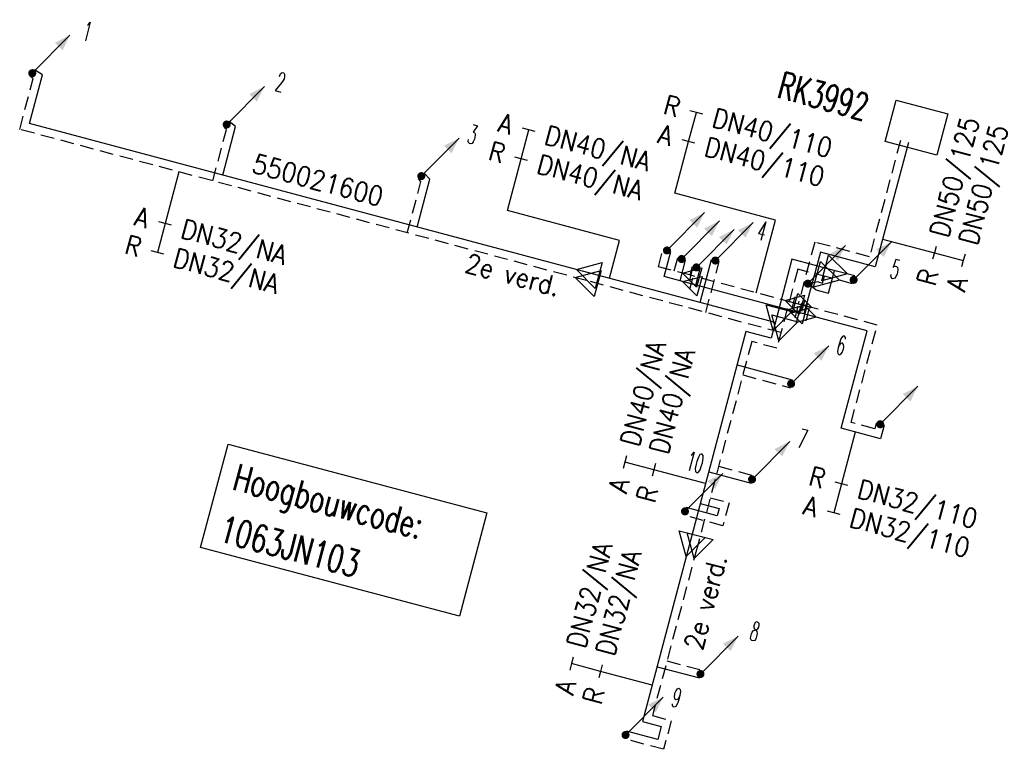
# Model space of a CAD drawing. Header units: millimetres. Extents: x 0 to 118212815, y 0 to 488348790.
# Tile 126 of 143: x 116348366 to 116394331, y 488072902 to 488106972. Entities that reach past the tile are written whole.
import ezdxf
from ezdxf.enums import TextEntityAlignment as Align

# ---------------------------------------------------------------- set-up
doc = ezdxf.new("R2010")
doc.units = ezdxf.units.MM
doc.header["$LTSCALE"] = 200
doc.linetypes.add('HIDDEN2', pattern=[4.7625, 3.175, -1.5875])
for name, color, linetype in [('WW-C-hoogbouw', 7, 'Continuous'), ('WW-C-KAST', 7, 'Continuous'), ('WW-C-mof', 7, 'Continuous'), ('WW-C-stijgstrang', 7, 'Continuous'), ('WW-C-VERLOOP', 7, 'Continuous'), ('WW-I-diam', 7, 'Continuous'), ('WW-I-info', 7, 'Continuous'), ('WW-L-aanvoer', 3, 'Continuous'), ('WW-L-retour', 3, 'HIDDEN2')]:
    doc.layers.add(name, color=color, linetype=linetype)
doc.styles.add('DIN17', font='ROMANS.SHX', dxfattribs={"width": 0.9})

# ---------------------------------------------------------------- blocks, each defined once
blk = doc.blocks.new('LR-VERL')
at = {"color": 0, "linetype": 'ByBlock', "lineweight": -2}
blk.add_lwpolyline([(1.083, 0), (-1.083, -1.25), (-1.083, 1.25)], close=True, dxfattribs=at)
blk = doc.blocks.new('LR-mof')
at = {"color": 0, "linetype": 'ByBlock', "lineweight": -2}
blk.add_line((0, -0.75), (0, 0.75), dxfattribs=at)
blk = doc.blocks.new('LR-styg')
at = {"color": 0, "lineweight": -3}
blk.add_line((0, 0), (2.5, 4.33), dxfattribs=at)
at = {"color": 0, "lineweight": -3, "const_width": 0.375}
blk.add_lwpolyline([(-0.188, 0, 1), (0.188, 0, 1)], format="xyb", close=True, dxfattribs=at)
at = {"color": 0, "lineweight": -3}
blk.add_solid([(2.5, 4.33), (1.317, 3.281), (2.183, 2.781)], dxfattribs=at)
at = {"color": 7, "linetype": 'ByBlock', "lineweight": -2, "style": 'DIN17', "width": 0.5}
blk.add_attdef('*1', text='', height=1.8, dxfattribs=at).set_placement((0, -2.5), align=Align.MIDDLE)
blk = doc.blocks.new('LR-DIAO2')
at = {"color": 0, "lineweight": -3}
blk.add_line((0, 0), (0, -5), dxfattribs=at)
at = {"color": 0, "linetype": 'Continuous', "lineweight": -3}
blk.add_line((0, -5), (0, -7.8), dxfattribs=at)
at = {"color": 0, "lineweight": -3}
for points in [[(0.614, -5), (0, -5), (-0.614, -5)], [(0.614, -7.8), (0, -7.8), (-0.614, -7.8)]]:
    blk.add_lwpolyline(points, dxfattribs=at)
at = {"color": 1, "lineweight": -3, "style": 'DIN17', "width": 0.9}
for tag, p in [('*1', (-1.614, -5)), ('*2', (-1.614, -7.783))]:
    blk.add_attdef(tag, text='', height=1.8, dxfattribs=at).set_placement(p, align=Align.MIDDLE_RIGHT)
for tag, p in [('*11', (1.614, -5)), ('*12', (1.614, -7.8))]:
    blk.add_attdef(tag, text='', height=1.8, dxfattribs=at).set_placement(p, align=Align.MIDDLE_LEFT)
blk = doc.blocks.new('LR-DIAB2')
at = {"color": 0, "linetype": 'Continuous', "lineweight": -3}
blk.add_line((0, 5), (0, 7.8), dxfattribs=at)
at = {"color": 0, "lineweight": -3}
blk.add_line((0, 0), (0, 5), dxfattribs=at)
for points in [[(0.614, 7.8), (0, 7.8), (-0.614, 7.8)], [(0.614, 5), (0, 5), (-0.614, 5)]]:
    blk.add_lwpolyline(points, dxfattribs=at)
at = {"color": 1, "lineweight": -3, "style": 'DIN17', "width": 0.9}
for tag, p in [('*1', (-1.614, 7.8)), ('*2', (-1.614, 5.017))]:
    blk.add_attdef(tag, text='', height=1.8, dxfattribs=at).set_placement(p, align=Align.MIDDLE_RIGHT)
for tag, p in [('*11', (1.614, 7.8)), ('*12', (1.614, 5))]:
    blk.add_attdef(tag, text='', height=1.8, dxfattribs=at).set_placement(p, align=Align.MIDDLE_LEFT)
blk = doc.blocks.new('LR-hoogb')
at = {"color": 0, "linetype": 'ByBlock', "lineweight": -3}
blk.add_lwpolyline([(-12.5, 5), (12.5, 5), (12.5, -5), (-12.5, -5)], close=True, dxfattribs=at)
at = {"color": 7, "linetype": 'Continuous', "lineweight": -3, "style": 'DIN17', "width": 0.7}
blk.add_text('Hoogbouwcode:', height=2.5, dxfattribs=at).set_placement((-11.149, 1))
at = {"color": 0, "linetype": 'ByBlock', "lineweight": -3, "style": 'DIN17', "width": 0.7}
for tag, p in [('*1', (-11.149, -4)), ('*2', (-11.149, -9))]:
    blk.add_attdef(tag, p, '', height=2.5, dxfattribs=at)
blk = doc.blocks.new('LR-kast')
at = {"color": 0, "linetype": 'ByBlock', "lineweight": -3}
blk.add_lwpolyline([(-2.5, 2), (2.5, 2), (2.5, -2), (-2.5, -2)], close=True, dxfattribs=at)
at = {"color": 7, "linetype": 'ByBlock', "lineweight": -3, "style": 'DIN17', "width": 0.7}
for tag, p in [('*1', (0, 5)), ('*2', (0, -5))]:
    blk.add_attdef(tag, text='', height=2.5, dxfattribs=at).set_placement(p, align=Align.MIDDLE)
at = {"color": 0, "linetype": 'ByBlock', "lineweight": -2, "style": 'DIN17', "width": 0.3, "flags": 1}
for tag, p in [('OCODE', (5, 1.25)), ('NCODE', (10, 1.25)), ('BC', (15, 1.25)), ('RK', (20, 1.25)), ('ST', (5, -1.25)), ('VCODE', (10, -1.25)), ('NIVO', (15, -1.25)), ('IMM', (20, -1.25))]:
    blk.add_attdef(tag, text='', height=1.8, dxfattribs=at).set_placement(p, align=Align.MIDDLE)
blk = doc.blocks.new('LR-hyp')
at = {"color": 7, "linetype": 'ByBlock', "lineweight": -3, "style": 'DIN17', "width": 0.9}
blk.add_attdef('*1', text='', height=1.8, dxfattribs=at).set_placement((0, 0), align=Align.MIDDLE)
at = {"color": 7, "linetype": 'ByBlock', "lineweight": -2, "style": 'DIN17', "width": 0.9, "flags": 1}
blk.add_attdef('*2', text='', height=1.8, dxfattribs=at).set_placement((0, -5), align=Align.MIDDLE)

msp = doc.modelspace()

# ---------------------------------------------------------------- linework, layer by layer
at = {"layer": 'WW-I-diam'}
for p, q in [((116383655, 488097611), (116378948, 488098868)), ((116376364, 488096660), (116371132, 488098056)), ((116382750, 488094220), (116383655, 488097611)), ((116375893, 488094896), (116376364, 488096660))]:
    msp.add_line(p, q, dxfattribs=at)
at = {"layer": 'WW-L-aanvoer'}
for p, q in [((116348831, 488102119), (116349435, 488104395)), ((116349435, 488104395), (116349054, 488104635)), ((116374875, 488095167), (116348831, 488102119)), ((116358446, 488101977), (116358151, 488102223)), ((116357845, 488099713), (116358446, 488101977)), ((116389851, 488101236), (116388305, 488095439)), ((116367519, 488099521), (116367252, 488099798)), ((116366927, 488097289), (116367519, 488099521)), ((116378452, 488094974), (116378765, 488096147)), ((116385749, 488096121), (116384978, 488093232)), ((116388305, 488095439), (116385749, 488096121)), ((116379192, 488094776), (116379451, 488095748)), ((116380125, 488093766), (116380658, 488095775)), ((116384419, 488095785), (116383674, 488092979)), ((116386490, 488095236), (116384419, 488095785)), ((116383635, 488092829), (116374875, 488095167)), ((116379932, 488094579), (116380139, 488095356)), ((116386119, 488094204), (116386401, 488095260)), ((116387346, 488095009), (116386490, 488095236)), ((116379707, 488094638), (116378452, 488094974)), ((116384618, 488093328), (116379707, 488094638)), ((116385539, 488094359), (116385160, 488094648)), ((116385539, 488094359), (116386119, 488094204)), ((116385149, 488093186), (116384618, 488093328)), ((116383674, 488092979), (116383440, 488092096)), ((116387931, 488092443), (116385149, 488093186)), ((116382269, 488092406), (116379621, 488082427)), ((116383440, 488092096), (116382269, 488092406)), ((116386716, 488087891), (116387931, 488092443)), ((116381856, 488090849), (116384429, 488090155)), ((116388554, 488087403), (116386716, 488087891)), ((116388721, 488088031), (116388554, 488087403)), ((116380531, 488085856), (116382506, 488085323)), ((116380927, 488083803), (116379473, 488084195)), ((116380139, 488084379), (116381018, 488084142)), ((116381018, 488084142), (116380927, 488083803)), ((116379621, 488082427), (116377440, 488074205)), ((116378118, 488076761), (116380097, 488076235)), ((116377440, 488074205), (116378319, 488073969)), ((116378319, 488073969), (116378157, 488073367)), ((116378157, 488073367), (116376698, 488073754))]:
    msp.add_line(p, q, dxfattribs=at)
at = {"layer": 'WW-L-retour'}
for p, q in [((116348996, 488104223), (116348852, 488104314)), ((116348366, 488101850), (116348996, 488104223)), ((116374821, 488094789), (116348366, 488101850)), ((116357381, 488099444), (116358017, 488101841)), ((116358017, 488101841), (116357908, 488101932)), ((116389484, 488101334), (116388035, 488095904)), ((116366462, 488097020), (116367097, 488099412)), ((116367097, 488099412), (116366978, 488099535)), ((116385480, 488096586), (116384709, 488093697)), ((116388035, 488095904), (116385480, 488096586)), ((116378183, 488095439), (116378398, 488096245)), ((116378923, 488095241), (116379084, 488095846)), ((116380395, 488093301), (116381025, 488095678)), ((116379694, 488095035), (116378183, 488095439)), ((116379663, 488095044), (116379772, 488095454)), ((116384689, 488095320), (116383942, 488092507)), ((116386108, 488094944), (116384689, 488095320)), ((116383904, 488092364), (116374821, 488094789)), ((116384486, 488093756), (116379694, 488095035)), ((116385637, 488094726), (116385160, 488094648)), ((116385637, 488094726), (116385850, 488094669)), ((116385850, 488094669), (116385936, 488094990)), ((116387248, 488094642), (116386108, 488094944)), ((116384959, 488093630), (116384486, 488093756)), ((116388396, 488092712), (116384959, 488093630)), ((116383942, 488092507), (116383710, 488091631)), ((116387181, 488088161), (116388396, 488092712)), ((116382539, 488091942), (116379989, 488082330)), ((116383710, 488091631), (116382539, 488091942)), ((116382125, 488090383), (116384330, 488089788)), ((116388285, 488087868), (116387181, 488088161)), ((116388354, 488088129), (116388285, 488087868)), ((116380995, 488086124), (116382605, 488085690)), ((116380603, 488084647), (116381484, 488084410)), ((116381484, 488084410), (116381195, 488083337)), ((116381195, 488083337), (116379374, 488083828)), ((116379989, 488082330), (116377904, 488074474)), ((116378583, 488077031), (116380195, 488076602)), ((116377904, 488074474), (116378785, 488074237)), ((116378785, 488074237), (116378425, 488072902)), ((116378425, 488072902), (116376600, 488073387))]:
    msp.add_line(p, q, dxfattribs=at)

# ---------------------------------------------------------------- block references
at = {"layer": 'WW-C-hoogbouw', "linetype": 'Continuous'}
ref = msp.add_blockref('LR-hoogb', (116363492, 488083136), dxfattribs=dict(at, xscale=499.9999999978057, yscale=499.9999999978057, zscale=499.9999999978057, rotation=345.1406022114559))
ref.add_attrib('*1', '1063JN103', (116357592, 488082632), dxfattribs={"layer": '0', "color": 7, "linetype": 'ByBlock', "lineweight": -3, "height": 1250, "rotation": 345.1406, "style": 'DIN17', "width": 0.7})
at = {"layer": 'WW-C-KAST', "linetype": 'Continuous'}
ref = msp.add_blockref('LR-kast', (116390230, 488101928), dxfattribs=dict(at, xscale=500.0000000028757, yscale=500.0000000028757, zscale=500.0000000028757, rotation=345.0651466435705))
ref.add_attrib('*1', 'RK3992', dxfattribs={"layer": '0', "color": 7, "linetype": 'ByBlock', "lineweight": -3, "height": 1250, "rotation": 345.0651, "style": 'DIN17', "width": 0.65}).set_placement((116385890, 488103403), align=Align.MIDDLE)
at = {"layer": 'WW-C-mof', "xscale": 375.0000000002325, "yscale": 375.0000000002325, "zscale": 375.0000000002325}
for p, rotation in [((116379694, 488095035), 165.054400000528), ((116379707, 488094638), 165.054400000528), ((116384486, 488093756), 165.054400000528), ((116384959, 488093630), 345.054400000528), ((116384618, 488093328), 165.054400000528), ((116385149, 488093186), 345.054400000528)]:
    msp.add_blockref('LR-mof', p, dxfattribs=dict(at, rotation=rotation))
at = {"layer": 'WW-C-stijgstrang', "linetype": 'Continuous'}
ref = msp.add_blockref('LR-styg', (116348953, 488104474), dxfattribs=dict(at, xscale=500.0000000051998, yscale=499.9999999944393, zscale=500.0000000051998, rotation=345.2314570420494))
ref.add_attrib('*1', '1', dxfattribs={"layer": '0', "color": 1, "linetype": 'ByBlock', "lineweight": -2, "height": 900, "rotation": 345.2315, "style": 'DIN17', "width": 0.5}).set_placement((116351528, 488106423), align=Align.MIDDLE)
ref = msp.add_blockref('LR-styg', (116358030, 488102078), dxfattribs=dict(at, xscale=500.0000000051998, yscale=499.9999999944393, zscale=500.0000000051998, rotation=345.2314570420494))
ref.add_attrib('*1', '2', dxfattribs={"layer": '0', "color": 1, "linetype": 'ByBlock', "lineweight": -2, "height": 900, "rotation": 345.2315, "style": 'DIN17', "width": 0.5}).set_placement((116360544, 488104059), align=Align.MIDDLE)
ref = msp.add_blockref('LR-styg', (116367115, 488099667), dxfattribs=dict(at, xscale=500.0000000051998, yscale=499.9999999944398, zscale=500.0000000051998, rotation=345.2314570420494))
ref.add_attrib('*1', '3', dxfattribs={"layer": '0', "color": 1, "linetype": 'ByBlock', "lineweight": -2, "height": 900, "rotation": 345.2315, "style": 'DIN17', "width": 0.5}).set_placement((116369512, 488101611), align=Align.MIDDLE)
at = {"layer": 'WW-C-stijgstrang', "linetype": 'Continuous', "xscale": 500.0000000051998, "zscale": 500.0000000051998, "rotation": 345.2314570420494}
for p, yscale in [((116378582, 488096196), 499.9999999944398), ((116379268, 488095797), 499.99999999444), ((116379956, 488095405), 499.99999999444), ((116385159, 488094647), 499.99999999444), ((116388537, 488088080), 499.9999999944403)]:
    msp.add_blockref('LR-styg', p, dxfattribs=dict(at, yscale=yscale))
at = {"layer": 'WW-C-stijgstrang', "linetype": 'Continuous'}
ref = msp.add_blockref('LR-styg', (116380841, 488095726), dxfattribs=dict(at, xscale=500.0000000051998, yscale=499.9999999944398, zscale=500.0000000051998, rotation=345.2314570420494))
ref.add_attrib('*1', '4', dxfattribs={"layer": '0', "color": 1, "linetype": 'ByBlock', "lineweight": -2, "height": 900, "rotation": 345.2315, "style": 'DIN17', "width": 0.5}).set_placement((116383023, 488097105), align=Align.MIDDLE)
ref = msp.add_blockref('LR-styg', (116387297, 488094825), dxfattribs=dict(at, xscale=500.0000000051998, yscale=499.9999999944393, zscale=500.0000000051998, rotation=345.2314570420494))
ref.add_attrib('*1', '5', dxfattribs={"layer": '0', "color": 1, "linetype": 'ByBlock', "lineweight": -2, "height": 900, "rotation": 345.2315, "style": 'DIN17', "width": 0.5}).set_placement((116389244, 488095313), align=Align.MIDDLE)
ref = msp.add_blockref('LR-styg', (116384379, 488089971), dxfattribs=dict(at, xscale=500.0000000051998, yscale=499.9999999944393, zscale=500.0000000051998, rotation=345.2314570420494))
ref.add_attrib('*1', '6', dxfattribs={"layer": '0', "color": 1, "linetype": 'ByBlock', "lineweight": -2, "height": 900, "rotation": 345.2315, "style": 'DIN17', "width": 0.5}).set_placement((116386726, 488091769), align=Align.MIDDLE)
ref = msp.add_blockref('LR-styg', (116382555, 488085506), dxfattribs=dict(at, xscale=500.0000000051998, yscale=499.9999999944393, zscale=500.0000000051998, rotation=345.2314570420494))
ref.add_attrib('*1', '7', dxfattribs={"layer": '0', "color": 1, "linetype": 'ByBlock', "lineweight": -2, "height": 900, "rotation": 345.2315, "style": 'DIN17', "width": 0.5}).set_placement((116384906, 488087400), align=Align.MIDDLE)
ref = msp.add_blockref('LR-styg', (116379423, 488084011), dxfattribs=dict(at, xscale=500.0000000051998, yscale=499.9999999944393, zscale=500.0000000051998, rotation=345.2314570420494))
ref.add_attrib('*1', '10', dxfattribs={"layer": '0', "color": 1, "linetype": 'ByBlock', "lineweight": -2, "height": 900, "rotation": 345.2315, "style": 'DIN17', "width": 0.5}).set_placement((116379902, 488086300), align=Align.MIDDLE)
ref = msp.add_blockref('LR-styg', (116380146, 488076418), dxfattribs=dict(at, xscale=500.0000000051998, yscale=499.9999999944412, zscale=500.0000000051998, rotation=345.2314570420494))
ref.add_attrib('*1', '8', dxfattribs={"layer": '0', "color": 1, "linetype": 'ByBlock', "lineweight": -2, "height": 900, "rotation": 345.2315, "style": 'DIN17', "width": 0.5}).set_placement((116382693, 488078405), align=Align.MIDDLE)
ref = msp.add_blockref('LR-styg', (116376649, 488073570), dxfattribs=dict(at, xscale=500.0000000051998, yscale=499.9999999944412, zscale=500.0000000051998, rotation=345.2314570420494))
ref.add_attrib('*1', '9', dxfattribs={"layer": '0', "color": 1, "linetype": 'ByBlock', "lineweight": -2, "height": 900, "rotation": 345.2315, "style": 'DIN17', "width": 0.5}).set_placement((116379039, 488075310), align=Align.MIDDLE)
at = {"layer": 'WW-C-VERLOOP', "linetype": 'Continuous'}
for p, xscale, yscale, zscale, rotation in [((116374876, 488095168), 499.9999999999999, 499.9999999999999, 499.9999999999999, 165.0544), ((116379694, 488095035), 375.0000000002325, 375.0000000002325, 375.0000000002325, 165.054400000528), ((116386108, 488094944), 500, 500, 500, 345.153), ((116386490, 488095236), 500, 500, 500, 345.153), ((116374821, 488094789), 499.9999999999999, 499.9999999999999, 499.9999999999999, 165.0544), ((116379707, 488094638), 375.0000000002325, 375.0000000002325, 375.0000000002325, 165.054400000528), ((116384486, 488093756), 375.0000000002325, 375.0000000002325, 375.0000000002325, 165.054400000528), ((116384618, 488093328), 375.0000000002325, 375.0000000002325, 375.0000000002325, 165.054400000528), ((116384959, 488093630), 375.0000000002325, 375.0000000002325, 375.0000000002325, 345.054400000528), ((116385149, 488093186), 375.0000000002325, 375.0000000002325, 375.0000000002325, 345.054400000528), ((116383674, 488092979), 499.9999999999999, 499.9999999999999, 499.9999999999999, 255.1321), ((116383942, 488092507), 499.9999999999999, 499.9999999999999, 499.9999999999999, 255.1321), ((116379621, 488082427), 499.9999999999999, 499.9999999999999, 499.9999999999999, 255.1406), ((116379989, 488082330), 499.9999999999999, 499.9999999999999, 499.9999999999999, 255.1406)]:
    msp.add_blockref('LR-VERL', p, dxfattribs=dict(at, xscale=xscale, yscale=yscale, zscale=zscale, rotation=rotation))
at = {"layer": 'WW-I-diam', "linetype": 'Continuous'}
for name, p, xscale, yscale, zscale, rotation, values in [('LR-DIAB2', (116378948, 488098868), 500, 500, 500, 345.0543865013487, {'*1': 'R', '*11': 'DN40/110', '*2': 'A', '*12': 'DN40/110'}), ('LR-DIAB2', (116371132, 488098056), 500.0000000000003, 500.0000000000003, 500.0000000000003, 345.0543865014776, {'*1': 'A', '*11': 'DN40/NA', '*2': 'R', '*12': 'DN40/NA'}), ('LR-DIAO2', (116388649, 488096730), 500, 500, 500, 75.06514664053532, {'*1': 'R', '*11': 'DN50/125', '*2': 'A', '*12': 'DN50/125'}), ('LR-DIAO2', (116355800, 488099866), 500.0000000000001, 500.0000000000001, 500.0000000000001, 345.0543865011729, {'*1': 'A', '*11': 'DN32/NA', '*2': 'R', '*12': 'DN32/NA'}), ('LR-DIAB2', (116380388, 488085316), 500, 500, 500, 75.1405648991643, {'*1': 'A', '*11': 'DN40/NA', '*2': 'R', '*12': 'DN40/NA'}), ('LR-DIAO2', (116387375, 488087717), 500.0000000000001, 500.0000000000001, 500.0000000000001, 345.140567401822, {'*1': 'R', '*11': 'DN32/110', '*2': 'A', '*12': 'DN32/110'})]:
    msp.add_blockref(name, p, dxfattribs=dict(at, xscale=xscale, yscale=yscale, zscale=zscale, rotation=rotation)).add_auto_attribs(values)
at = {"layer": 'WW-I-diam', "xscale": 500, "yscale": 500, "zscale": 500, "rotation": 75.14056489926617}
msp.add_blockref('LR-DIAB2', (116377890, 488075902), dxfattribs=at).add_auto_attribs({'*1': 'A', '*11': 'DN32/NA', '*2': 'R', '*12': 'DN32/NA'})
at = {"layer": 'WW-I-info', "linetype": 'Continuous', "xscale": 500.0000000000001, "yscale": 500.0000000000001, "zscale": 500.0000000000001, "rotation": 345.054386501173}
msp.add_blockref('LR-hyp', (116362290, 488099484), dxfattribs=at).add_auto_attribs({'*1': '550021600'})

# ---------------------------------------------------------------- texts
at = {"layer": 'WW-I-info', "style": 'DIN17', "width": 0.9}
for rotation, p in [(345.0544, (116369092, 488095203)), (75.1406, (116380237, 488077479))]:
    msp.add_text('2e verd.', height=900, rotation=rotation, dxfattribs=at).set_placement(p)

doc.saveas('drawing.dxf')
